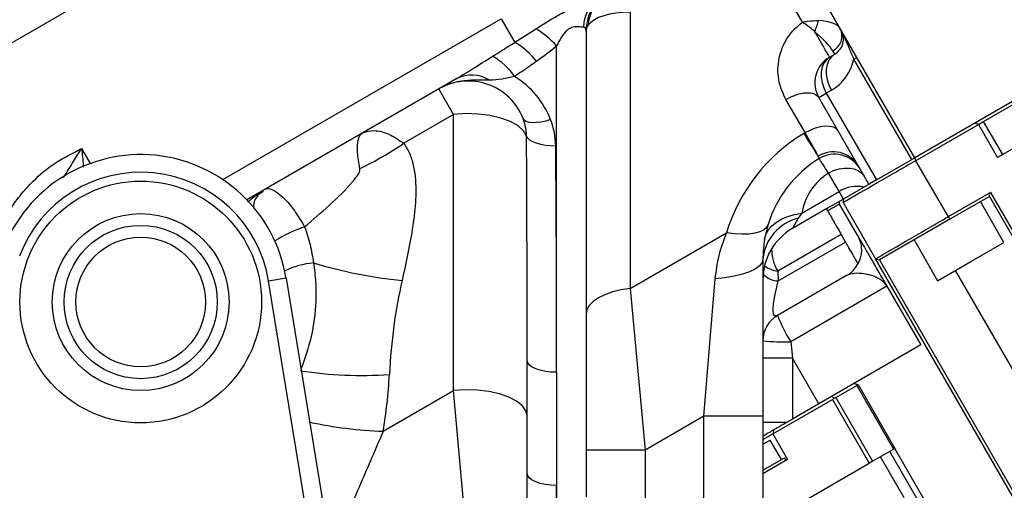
# Model space of a CAD drawing. Header units: millimetres. Extents: x -7 to 844, y 0 to 594.
# Tile 32 of 137: x 354.72 to 367.57, y 266.61 to 272.74. Entities that reach past the tile are written whole.
import ezdxf

# ---------------------------------------------------------------- set-up
doc = ezdxf.new("R2010")
doc.units = ezdxf.units.MM
doc.styles.add('SLDTEXTSTYLE2', font='HYSWLONGFANGSONG.TTF', dxfattribs={"bigfont": 'bigfont'})
doc.styles.add('SLDTEXTSTYLE3', font='HYSWLONGFANGSONG.TTF')
doc.dimstyles.new('SLDDIMSTYLE1', dxfattribs={"dimtxt": 9.875366, "dimasz": 4.884615, "dimexe": 0, "dimexo": 0.0625, "dimgap": 2.468842, "dimtad": 2, "dimlfac": 13, "dimrnd": 1e-09, "dimzin": 12, "dimdsep": 46, "dimtxsty": 'SLDTEXTSTYLE3', "dimsah": 1, "dimcen": 0.09, "dimadec": 0, "dimazin": 3, "dimtfac": 1, "dimtdec": 3, "dimtofl": 0, "dimtmove": 0, "dimatfit": 3, "dimfxl": 1, "dimfrac": 2, "dimtolj": 1, "dimtzin": 12, "dimarcsym": 0})
doc.dimstyles.new('SLDDIMSTYLE13', dxfattribs={"dimtxt": 9.875366, "dimasz": 4.884615, "dimexe": 0, "dimexo": 0.0625, "dimgap": 2.468842, "dimtad": 0, "dimtih": 1, "dimtoh": 1, "dimlfac": 5, "dimrnd": 1e-09, "dimzin": 12, "dimdsep": 46, "dimtxsty": 'SLDTEXTSTYLE3', "dimblk1": 'NONE', "dimblk2": 'NONE', "dimsah": 1, "dimcen": 0, "dimadec": 0, "dimazin": 3, "dimtfac": 1, "dimtdec": 3, "dimtofl": 0, "dimtmove": 0, "dimatfit": 3, "dimldrblk": 'NONE', "dimfxl": 1, "dimfrac": 2, "dimtolj": 1, "dimtzin": 12, "dimarcsym": 0})
doc.dimstyles.new('SLDDIMSTYLE14', dxfattribs={"dimtxt": 9.875366, "dimasz": 4.884615, "dimexe": 0, "dimexo": 0.0625, "dimgap": 2.468842, "dimtad": 0, "dimtih": 1, "dimtoh": 1, "dimlfac": 5, "dimrnd": 1e-09, "dimzin": 12, "dimdsep": 46, "dimtxsty": 'SLDTEXTSTYLE3', "dimblk1": 'NONE', "dimblk2": 'NONE', "dimsah": 1, "dimcen": 0, "dimadec": 0, "dimazin": 3, "dimtfac": 1, "dimtdec": 3, "dimtmove": 0, "dimatfit": 3, "dimldrblk": 'NONE', "dimfxl": 1, "dimfrac": 2, "dimtolj": 1, "dimtzin": 12, "dimarcsym": 0})
doc.dimstyles.new('SLDDIMSTYLE15', dxfattribs={"dimtxt": 9.875366, "dimasz": 4.884615, "dimexe": 0, "dimexo": 0.0625, "dimgap": 2.468842, "dimtad": 0, "dimtih": 1, "dimtoh": 1, "dimlfac": 5, "dimrnd": 1e-09, "dimzin": 12, "dimdsep": 46, "dimtxsty": 'SLDTEXTSTYLE3', "dimblk1": 'NONE', "dimblk2": 'NONE', "dimsah": 1, "dimcen": 0, "dimadec": 0, "dimazin": 3, "dimtfac": 1, "dimtdec": 3, "dimtmove": 0, "dimatfit": 3, "dimldrblk": 'NONE', "dimfxl": 1, "dimfrac": 2, "dimtolj": 1, "dimtzin": 12, "dimarcsym": 0})
doc.dimstyles.new('SLDDIMSTYLE2', dxfattribs={"dimtxt": 8.4646, "dimasz": 4.884615, "dimexe": 0, "dimexo": 0.0625, "dimgap": 2.11615, "dimtad": 2, "dimlfac": 13, "dimrnd": 1e-09, "dimzin": 12, "dimdsep": 46, "dimtxsty": 'SLDTEXTSTYLE3', "dimsah": 1, "dimcen": 0.09, "dimadec": 0, "dimazin": 3, "dimtfac": 1, "dimtdec": 3, "dimtofl": 0, "dimtmove": 0, "dimatfit": 3, "dimfxl": 1, "dimfrac": 2, "dimtolj": 1, "dimtzin": 12, "dimarcsym": 0})
doc.dimstyles.new('SLDDIMSTYLE8', dxfattribs={"dimtxt": 9.875366, "dimasz": 4.884615, "dimexe": 0, "dimexo": 0.0625, "dimgap": 2.468842, "dimtad": 0, "dimtih": 1, "dimtoh": 1, "dimlfac": 3, "dimrnd": 1e-09, "dimzin": 12, "dimdsep": 46, "dimtxsty": 'SLDTEXTSTYLE3', "dimblk1": 'NONE', "dimblk2": 'NONE', "dimsah": 1, "dimcen": 0, "dimadec": 0, "dimazin": 3, "dimtol": 1, "dimtp": 0.015, "dimtfac": 1, "dimtdec": 3, "dimtmove": 0, "dimatfit": 3, "dimldrblk": 'NONE', "dimfxl": 1, "dimfrac": 2, "dimtolj": 1, "dimtzin": 12, "dimarcsym": 0})

# ---------------------------------------------------------------- blocks, each defined once
blk = doc.blocks.new('_D_2')
at = {"color": 7, "linetype": 'Continuous', "lineweight": 18}
for p, q in [((446.215, 288.028), (446.215, 84.223)), ((304.139, 165.644), (304.139, 84.223)), ((446.215, 85.223), (304.139, 85.223))]:
    blk.add_line(p, q, dxfattribs=at)
for points in [[(304.139, 85.223), (309.023, 84.472), (309.023, 85.975)], [(446.215, 85.223), (441.331, 85.975), (441.331, 84.472)]]:
    blk.add_solid(points, dxfattribs=at)
at = {"color": 7, "linetype": 'Continuous', "lineweight": 18, "insert": (366.534, 97.16), "char_height": 9.2604, "attachment_point": 1, "style": 'SLDTEXTSTYLE3'}
blk.add_mtext('1847', dxfattribs=at)
blk = doc.blocks.new('_D_7')
at = {"color": 7, "linetype": 'Continuous', "lineweight": 18}
for p, q in [((446.215, 288.028), (425.561, 288.028)), ((426.561, 288.028), (426.561, 158.336)), ((330.94, 158.336), (427.561, 158.336))]:
    blk.add_line(p, q, dxfattribs=at)
for points in [[(426.561, 288.028), (425.81, 283.144), (427.312, 283.144)], [(426.561, 158.336), (427.312, 163.221), (425.81, 163.221)]]:
    blk.add_solid(points, dxfattribs=at)
at = {"color": 7, "linetype": 'Continuous', "lineweight": 18, "insert": (416.329, 215.774), "char_height": 7.9375, "attachment_point": 1, "rotation": 90, "style": 'SLDTEXTSTYLE3'}
blk.add_mtext('1686', dxfattribs=at)
blk = doc.blocks.new('_D_13')
at = {"color": 7, "linetype": 'Continuous', "lineweight": 18}
for p, q in [((285.87, 295.567), (409.462, 295.567)), ((408.462, 295.567), (408.462, 210.182)), ((283.979, 210.182), (409.462, 210.182))]:
    blk.add_line(p, q, dxfattribs=at)
for points in [[(408.462, 295.567), (407.71, 290.682), (409.213, 290.682)], [(408.462, 210.182), (409.213, 215.067), (407.71, 215.067)]]:
    blk.add_solid(points, dxfattribs=at)
at = {"color": 7, "linetype": 'Continuous', "lineweight": 18, "insert": (398.23, 245.466), "char_height": 7.9375, "attachment_point": 1, "rotation": 90, "style": 'SLDTEXTSTYLE3'}
blk.add_mtext('1110', dxfattribs=at)
blk = doc.blocks.new('_D_28')
at = {"color": 7, "linetype": 'Continuous', "lineweight": 18}
blk.add_line((754.604, 285.289), (748.254, 285.289), dxfattribs=at)
at = {"color": 7, "linetype": 'Continuous', "lineweight": 18, "char_height": 9.2604, "attachment_point": 1}
for s, insert, style in [('10H7深15', (669.173, 320.457), 'SLDTEXTSTYLE2'), ('%%c', (657.557, 320.457), 'SLDTEXTSTYLE3'), ('Depth 15', (665.328, 308.23), 'SLDTEXTSTYLE3')]:
    blk.add_mtext(s, dxfattribs=dict(at, insert=insert, style=style))
blk = doc.blocks.new('_None')
blk = doc.blocks.new('_D_45')
at = {"color": 7, "linetype": 'Continuous', "lineweight": 18}
blk.add_line((521.285, 333.673), (471.743, 333.673), dxfattribs=at)
at = {"color": 7, "linetype": 'Continuous', "lineweight": 18, "char_height": 9.2604, "attachment_point": 1}
for s, insert, style in [('H8通', (502.411, 345.611), 'SLDTEXTSTYLE2'), ('%%c', (482.152, 345.611), 'SLDTEXTSTYLE3'), ('2-', (471.743, 345.611), 'SLDTEXTSTYLE3'), ('30', (493.768, 345.611), 'SLDTEXTSTYLE3')]:
    blk.add_mtext(s, dxfattribs=dict(at, insert=insert, style=style))
blk = doc.blocks.new('_D_46')
at = {"color": 7, "linetype": 'Continuous', "lineweight": 18}
blk.add_line((688.896, 334.435), (722.792, 334.435), dxfattribs=at)
at = {"color": 7, "linetype": 'Continuous', "lineweight": 18, "attachment_point": 1}
for s, insert, char_height, style in [('通', (714.149, 346.373), 9.26, 'SLDTEXTSTYLE2'), ('M20', (700.893, 346.373), 9.2604, 'SLDTEXTSTYLE3'), ('8-', (690.483, 346.373), 9.2604, 'SLDTEXTSTYLE3')]:
    blk.add_mtext(s, dxfattribs=dict(at, insert=insert, char_height=char_height, style=style))
blk = doc.blocks.new('_D_55')
at = {"color": 7, "linetype": 'Continuous', "lineweight": 18}
blk.add_line((512.91, 531.632), (472.011, 531.632), dxfattribs=at)
at = {"color": 7, "linetype": 'Continuous', "lineweight": 18, "attachment_point": 1}
for s, insert, char_height, style in [('通', (502.68, 543.569), 9.26, 'SLDTEXTSTYLE2'), ('%%c', (482.421, 543.569), 9.2604, 'SLDTEXTSTYLE3'), ('8-', (472.011, 543.569), 9.2604, 'SLDTEXTSTYLE3'), ('22', (494.037, 543.569), 9.2604, 'SLDTEXTSTYLE3')]:
    blk.add_mtext(s, dxfattribs=dict(at, insert=insert, char_height=char_height, style=style))

msp = doc.modelspace()

# ---------------------------------------------------------------- linework, layer by layer
at = {"color": 7, "linetype": 'Continuous', "lineweight": 25}
for p, q in [((366.403366, 270.94334), (362.614908, 277.505141)), ((373.486302, 275.032676), (366.403366, 270.94334)), ((364.937595, 272.712898), (364.320283, 273.782115)), ((355.717457, 273.078781), (354.381675, 272.307566)), ((361.004504, 272.75598), (361.181932, 272.448666)), ((362.689169, 272.840391), (362.689169, 269.238157)), ((362.112246, 272.596127), (362.112246, 266.52214)), ((361.72763, 268.14501), (361.72763, 272.401893)), ((365.290746, 272.255069), (365.357363, 272.29353)), ((365.357363, 272.29353), (365.331599, 272.338156)), ((365.608498, 272.229971), (365.647521, 272.252501)), ((366.364342, 270.92081), (365.608498, 272.229971)), ((360.423912, 271.97666), (357.684035, 270.394791)), ((360.381476, 271.508044), (360.189169, 271.841131)), ((365.149967, 271.729674), (365.247526, 271.786)), ((365.803809, 270.597186), (365.149967, 271.729674)), ((365.314143, 271.824462), (365.247526, 271.786)), ((365.247526, 271.786), (365.901368, 270.653512)), ((367.300613, 271.416955), (367.966786, 271.80157)), ((364.970733, 271.270886), (364.720727, 271.70391)), ((360.381476, 271.508044), (359.731504, 271.132782)), ((360.381476, 267.90581), (360.381476, 271.508044)), ((366.41421, 270.905184), (367.233995, 271.378493)), ((367.233995, 271.378493), (367.181456, 271.392571)), ((367.233995, 271.378493), (367.300613, 271.416955)), ((367.233995, 271.378493), (367.483995, 270.94548)), ((367.550613, 270.983942), (367.300613, 271.416955)), ((368.283404, 271.407019), (367.483995, 270.94548)), ((365.154389, 270.932551), (365.141258, 270.962236)), ((365.901368, 270.653512), (366.364342, 270.92081)), ((366.403366, 270.94334), (366.364342, 270.92081)), ((366.414207, 270.905188), (366.406469, 270.945133)), ((366.414208, 270.905187), (366.837279, 270.172395)), ((365.414401, 270.502431), (365.275835, 270.742434)), ((365.482712, 270.411801), (365.820746, 270.606964)), ((365.901368, 270.653512), (365.820746, 270.606964)), ((364.928233, 270.221741), (365.414401, 270.502431)), ((365.470723, 270.404879), (365.414401, 270.502431)), ((367.390603, 270.491856), (366.837279, 270.172395)), ((367.376525, 270.439317), (366.868002, 270.14572)), ((367.376525, 270.439317), (372.018833, 262.398604)), ((367.390603, 270.491856), (372.052141, 262.417835)), ((365.470723, 270.404879), (365.256215, 270.281032)), ((365.654109, 269.933398), (365.41949, 270.33977)), ((365.468636, 270.359262), (365.482714, 270.411802)), ((365.468636, 270.359262), (365.891708, 269.626467)), ((367.566622, 269.838484), (367.258929, 270.371423)), ((365.255921, 270.280854), (364.804553, 270.020257)), ((364.928233, 270.221741), (364.881576, 270.153664)), ((364.881576, 270.153664), (364.804553, 270.020257)), ((366.868001, 270.14572), (365.94424, 269.612387)), ((366.837279, 270.172395), (366.868002, 270.145721)), ((362.689169, 269.238157), (363.943862, 269.962554)), ((365.441865, 269.944093), (364.613865, 269.466047)), ((365.441865, 269.944093), (365.499557, 269.844167)), ((364.621168, 269.337029), (365.499557, 269.844167)), ((366.392904, 269.871423), (366.700596, 269.338484)), ((367.135826, 269.589764), (367.566622, 269.838484)), ((364.419938, 269.620898), (364.419938, 267.572723)), ((365.891708, 269.626466), (365.944246, 269.612384)), ((370.553251, 261.55245), (365.891713, 269.626472)), ((365.944252, 269.612394), (370.58656, 261.571681)), ((366.700596, 269.338484), (367.135826, 269.589764)), ((365.51333, 269.408003), (364.612246, 268.887762)), ((364.613865, 269.466047), (364.621168, 269.337029)), ((358.195994, 269.37152), (357.96824, 269.334336)), ((358.684655, 264.946297), (357.96824, 269.334336)), ((358.195994, 269.37152), (358.926576, 264.896707)), ((363.650707, 267.572723), (363.798521, 269.364876)), ((362.689169, 269.238157), (362.881476, 267.128608)), ((366.038725, 269.267224), (364.784918, 268.543339)), ((366.038725, 269.267224), (366.481032, 268.501125)), ((364.784918, 268.543339), (364.804553, 268.327949)), ((366.481032, 268.501125), (365.148686, 267.731894)), ((361.343015, 266.822976), (361.343015, 268.298834)), ((364.804553, 268.327949), (364.419938, 268.327949)), ((364.804553, 268.327949), (364.804553, 267.533209)), ((365.148686, 267.731894), (364.804553, 268.327949)), ((361.72763, 268.14501), (361.72763, 266.669151)), ((359.463075, 267.375571), (360.381476, 267.90581)), ((360.573784, 265.796261), (360.381476, 267.90581)), ((365.372057, 267.816446), (365.645352, 267.974233)), ((365.645352, 267.974233), (366.126122, 267.141517)), ((365.662883, 267.984355), (366.143652, 267.151638)), ((364.550374, 267.342047), (365.327019, 267.790444)), ((365.327019, 267.790444), (365.807789, 266.957727)), ((365.372057, 267.816446), (365.852826, 266.98373)), ((365.148686, 267.731894), (364.804553, 267.533209)), ((363.650707, 267.572723), (362.881476, 267.128608)), ((364.419938, 267.572723), (363.650707, 267.572723)), ((363.650707, 263.478886), (363.650707, 267.572723)), ((364.419938, 267.572723), (364.419938, 263.478886)), ((364.72763, 267.488798), (364.419938, 267.488798)), ((364.804553, 267.533209), (364.72763, 267.488798)), ((364.564452, 267.394586), (364.550374, 267.342047)), ((364.419938, 267.26674), (364.550374, 267.342047)), ((364.419938, 267.20634), (364.515906, 267.261747)), ((364.662829, 267.007269), (364.515906, 267.261747)), ((364.550374, 267.342047), (364.742681, 267.00896)), ((362.881476, 267.128608), (362.112246, 267.128608)), ((362.881476, 267.128608), (362.881476, 264.087873)), ((365.852826, 266.98373), (366.126122, 267.141517)), ((373.134727, 254.888895), (366.077035, 267.113176)), ((366.143652, 267.151638), (366.126122, 267.141517)), ((373.201345, 254.927356), (366.143652, 267.151638)), ((364.419938, 266.867036), (364.703465, 267.030731)), ((364.742681, 267.00896), (364.419938, 266.822624)), ((364.722696, 266.997422), (364.703465, 267.030731)), ((365.852826, 266.98373), (365.807789, 266.957727)), ((366.262085, 266.50943), (365.954393, 267.042369)), ((364.94454, 266.45933), (365.807789, 266.957727)), ((361.72763, 266.368315), (361.72763, 266.669151))]:
    msp.add_line(p, q, dxfattribs=at)
at = {"color": 8, "linetype": 'Continuous', "lineweight": 25}
for p, q in [((357.370525, 270.657901), (361.004504, 272.75598)), ((355.525923, 271.062878), (355.638404, 270.868056)), ((366.931442, 269.471763), (371.650672, 261.297815))]:
    msp.add_line(p, q, dxfattribs=at)
at = {"color": 7, "linetype": 'Continuous', "lineweight": 25, "flags": 128}
for points in [[(365.290746, 272.255069), (365.248492, 272.22214), (365.215252, 272.177676), (365.192304, 272.123386), (365.180528, 272.061356), (365.180379, 271.99397), (365.191862, 271.923818), (365.214534, 271.853595), (365.247526, 271.786)], [(365.357363, 272.29353), (365.315109, 272.260601), (365.281869, 272.216138), (365.258921, 272.161848), (365.247146, 272.099818), (365.246996, 272.032432), (365.258479, 271.962279), (365.281152, 271.892056), (365.314143, 271.824462)], [(361.33482, 271.225039), (361.294844, 271.294781), (361.223284, 271.359275), (361.123276, 271.415696), (360.999199, 271.461571), (360.856488, 271.494893), (360.701394, 271.514201), (360.540711, 271.518649), (360.381476, 271.508044)], [(361.648696, 271.440567), (361.584533, 271.421969), (361.5224, 271.408826), (361.464263, 271.401554), (361.411962, 271.400384), (361.367151, 271.405352), (361.331247, 271.416302), (361.305389, 271.432886), (361.290392, 271.45458)], [(364.970733, 271.270886), (365.037563, 271.305204), (365.105519, 271.331802), (365.171991, 271.349659), (365.234424, 271.358089), (365.290418, 271.356767), (365.337822, 271.345745), (365.374815, 271.325446), (365.399974, 271.296651)], [(361.715337, 271.096255), (361.647196, 271.098209), (361.581211, 271.104968), (361.51947, 271.116319), (361.463926, 271.131902), (361.416337, 271.151224), (361.378208, 271.173674), (361.350746, 271.198541), (361.33482, 271.225039)], [(365.275835, 270.742434), (365.34343, 270.775425), (365.413653, 270.798098), (365.483805, 270.80958), (365.551191, 270.809431), (365.613221, 270.797656), (365.667511, 270.774707), (365.711975, 270.741467), (365.744904, 270.699213)], [(364.441994, 269.880473), (364.460043, 269.942723), (364.492114, 270.001335), (364.537599, 270.055199), (364.595638, 270.103293), (364.665131, 270.144707), (364.74476, 270.178657), (364.833018, 270.204498), (364.928233, 270.221741)], [(365.255921, 270.280854), (365.255921, 270.280854)], [(364.487169, 270.070727), (364.466681, 270.033082), (364.430227, 270.001299), (364.378622, 269.976086), (364.313018, 269.958008), (364.23488, 269.947467), (364.145951, 269.944699), (364.048218, 269.949766), (363.943862, 269.962554)], [(364.419938, 269.620898), (364.408564, 269.576201), (364.374778, 269.532826), (364.319579, 269.492055), (364.244601, 269.455094), (364.152059, 269.423037), (364.044691, 269.396831), (363.925672, 269.377251), (363.798521, 269.364876)], [(362.689169, 269.238157), (362.56961, 269.21954), (362.458499, 269.192405), (362.358844, 269.157487), (362.273346, 269.115733), (362.204319, 269.068272), (362.153634, 269.016391), (362.122663, 268.961495), (362.112246, 268.90507)], [(361.72763, 268.14501), (361.652595, 268.147965), (361.580444, 268.156719), (361.513949, 268.170934), (361.455666, 268.190064), (361.407834, 268.213374), (361.372292, 268.239968), (361.350405, 268.268825), (361.343015, 268.298834)], [(361.343015, 267.572723), (361.32728, 267.641947), (361.28072, 267.708339), (361.205239, 267.769182), (361.103926, 267.821989), (360.980924, 267.864598), (360.841266, 267.895266), (360.690665, 267.91274), (360.535283, 267.916303), (360.381476, 267.90581)], [(361.72763, 266.669151), (361.652595, 266.672107), (361.580444, 266.680861), (361.513949, 266.695075), (361.455666, 266.714206), (361.407834, 266.737516), (361.372292, 266.76411), (361.350405, 266.792966), (361.343015, 266.822976)]]:
    msp.add_lwpolyline(points, dxfattribs=at)
at = {"color": 7, "linetype": 'Continuous', "lineweight": 25}
for radius in [1.576923, 1.153846, 1, 0.846154]:
    msp.add_circle((356.298046, 269.061651), radius, dxfattribs=at)
at = {"color": 7, "linetype": 'Continuous', "lineweight": 18}
for centre, radius, start, end in [((280.677657, 210.182292), 183.538462, 30, 171.45435339), ((354.464036, 253.210041), 98.135872, 20.78106045, 194.20803626), ((354.530466, 252.939317), 30.221041, 291.4062139, 41.7783192)]:
    msp.add_arc(centre, radius, start, end, dxfattribs=at)
at = {"color": 7, "linetype": 'Continuous', "lineweight": 25}
for centre, radius, start, end in [((362.603223, 272.628423), 0.525318, 121.156037, 178.0541572), ((362.72763, 272.596127), 0.615385, 120, 180), ((362.719246, 272.63168), 0.580417, 120.3984202, 175.9159105), ((360.898931, 271.673036), 1.103619, 41.3322623, 59.6575433), ((365.235837, 272.532867), 0.216986, 296.188739, 25.5980503), ((365.241979, 272.493382), 0.230769, 300, 30), ((360.686985, 271.589654), 0.9914, 38.2248963, 60.0502145), ((360.443434, 271.494202), 0.894813, 34.6798243, 59.8896455), ((365.483054, 271.921982), 0.384615, 120, 210), ((365.006451, 272.3574), 0.615385, 300, 348.0491399), ((360.617856, 271.594629), 0.428441, 57.271145, 116.9153332), ((360.573784, 271.021132), 1.153846, 21.3159112, 58.3477411), ((360.573784, 271.174957), 0.769231, 21.3159112, 120), ((360.689016, 271.219114), 0.64583, 0.5256295, 21.382613), ((360.746632, 271.087368), 0.968746, 0.5256295, 21.382613), ((366.150707, 269.287812), 2.307692, 121.2487052, 162.9989904), ((365.472337, 270.405789), 1, 120.1061427, 121.2487052), ((376.298364, 278.185807), 13.291389, 211.4007761, 212.9206874), ((357.242964, 274.783173), 4.417939, 295.717006, 304.282994), ((356.298046, 269.061651), 1.923077, 9.2726018, 159.2726018), ((365.342002, 270.642949), 0.37715, 31.2779505, 122.1586808), ((365.355392, 270.604638), 0.384615, 30, 121.5072514), ((365.958399, 269.620898), 1.538462, 121.5072514, 162.9989904), ((356.298046, 269.061651), 1.692308, 9.2726018, 159.2726018), ((365.686435, 270.091954), 0.769231, 122.2612033, 170.2863863), ((365.651059, 270.120136), 0.449618, 78.503548, 121.7594428), ((365.02001, 269.567325), 0.602459, 103.2842337, 174.898319), ((365.189169, 269.354083), 0.769231, 120.0758807, 180), ((360.24266, 275.104358), 5.78432, 253.0299753, 264.726896), ((365.321023, 269.74109), 0.384615, 300, 332.4117544), ((364.804553, 268.554675), 0.384615, 120, 180), ((366.164344, 269.450394), 1.650929, 199.9254601, 213.3273107), ((364.696806, 271.587566), 3.045502, 264.784013, 271.6579097), ((359.17914, 273.311078), 5.207479, 261.2057221, 274.0139247)]:
    msp.add_arc(centre, radius, start, end, dxfattribs=at)
at = {"color": 8, "linetype": 'Continuous', "lineweight": 25}
for centre, radius, start, end in [((357.886825, 270.524073), 0.020854, 259.378761, 299.8379354), ((359.036951, 268.278599), 1.862804, 108.7462914, 122.041878), ((365.064083, 269.745232), 0.529755, 178.6255675, 211.8035018), ((358.661217, 268.451438), 1.125545, 95.4465995, 115.439305), ((364.652568, 269.815495), 0.351584, 233.0803391, 263.6800529), ((364.625663, 269.609661), 0.272669, 222.1109671, 269.0553884), ((359.664879, 272.907709), 5.535817, 257.8771274, 267.9108628)]:
    msp.add_arc(centre, radius, start, end, dxfattribs=at)
at = {"color": 7, "linetype": 'Continuous', "lineweight": 25}
for centre, major_axis, ratio, start_param, end_param in [((362.881476, 272.507304), (0.768128, -0.099503), 0.413835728, 1.877033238, 2.924230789), ((358.089626, 271.073074), (4.311595, 2.331454), 0.073372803, 5.471711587, 5.567817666), ((361.72763, 272.018777), (0.367769, 0.624105), 0.180389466, 5.986122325, 6.410000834), ((362.881476, 272.68495), (0.768398, 0.101527), 0.352394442, 2.824146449, 3.09506497), ((365.031821, 272.549694), (0.41066, 0.044181), 0.433570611, 0.18946502, 1.236654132), ((365.031821, 272.549694), (0.311314, -0.263475), 0.177868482, 0.459797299, 1.506987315), ((358.089626, 271.319194), (4.426207, 2.131971), 0.189891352, 5.483879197, 5.579985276), ((360.573784, 268.298834), (0, 20.10004), 0.038270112, 4.71238898, 4.858490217), ((360.573784, 268.14501), (0, 20.272045), 0.056918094, 4.71238898, 4.858490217), ((366.127777, 263.882212), (-4.663214, 8.076923), 0.577350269, 0.552488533, 0.728530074), ((353.900127, 271.745652), (-3.99704, 6.923077), 0.577350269, 3.748585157, 3.870122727)]:
    msp.add_ellipse(centre, major_axis=major_axis, ratio=ratio, start_param=start_param, end_param=end_param, dxfattribs=at)
for points, knots in [([(361.456443, 272.625483), (361.511666, 272.661135), (361.623629, 272.733419), (361.79589, 272.831288), (361.977888, 272.91947), (362.165426, 272.995281), (362.276132, 273.050423), (362.331438, 273.077971)], [0, 0, 0, 0, 0.193062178, 0.391428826, 0.577869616, 0.789112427, 1, 1, 1, 1]), ([(362.078207, 272.646261), (362.057531, 272.647959), (362.026647, 272.650495), (361.968342, 272.653451), (361.925938, 272.645114), (361.889508, 272.628005), (361.837951, 272.58668), (361.781704, 272.508877), (361.746806, 272.439833), (361.72763, 272.401893)], [0, 0, 0, 0, 0.236756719, 0.353646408, 0.421835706, 0.502650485, 0.568881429, 0.763104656, 1, 1, 1, 1]), ([(364.720727, 271.70391), (364.686707, 271.777514), (364.614986, 271.932686), (364.611108, 272.163892), (364.660882, 272.359825), (364.736292, 272.510459), (364.833196, 272.630856), (364.909201, 272.690603), (364.937583, 272.712914)], [0, 0, 0, 0, 0.228155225, 0.480996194, 0.618493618, 0.762475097, 0.911300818, 1, 1, 1, 1]), ([(364.937595, 272.712898), (364.937951, 272.712979), (364.957178, 272.717357), (364.979498, 272.72154), (365.049437, 272.731794), (365.100288, 272.732098), (365.148405, 272.732386)], [0, 0, 0, 0, 0.0051984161, 0.2813070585, 0.3199593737, 1, 1, 1, 1]), ([(364.937595, 272.712898), (364.965317, 272.695345), (365.020469, 272.660424), (365.072542, 272.612158), (365.09844, 272.588153)], [0, 0, 0, 0, 0.502652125, 1, 1, 1, 1]), ([(365.09844, 272.588153), (365.10763, 272.614681), (365.12601, 272.667738), (365.14094, 272.710837), (365.148405, 272.732386)], [0, 0, 0, 0, 0.499999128, 1, 1, 1, 1]), ([(365.608498, 272.229971), (365.588499, 272.276434), (365.55168, 272.361975), (365.506735, 272.466361), (365.478565, 272.532026), (365.462525, 272.568159), (365.452937, 272.58817), (365.44663, 272.600229), (365.443552, 272.605778), (365.441994, 272.608484), (365.441831, 272.608767)], [0, 0, 0, 0, 0.343834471, 0.633022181, 0.795333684, 0.887513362, 0.948818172, 0.974786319, 0.997362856, 1, 1, 1, 1]), ([(360.892333, 272.26827), (360.95867, 272.309066), (361.055496, 272.368613), (361.151653, 272.429495), (361.181932, 272.448666)], [0, 0, 0, 0, 0.685109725, 1, 1, 1, 1]), ([(360.423912, 271.97666), (360.491167, 272.017757), (360.642299, 272.110109), (360.803094, 272.211821), (360.892333, 272.26827)], [0, 0, 0, 0, 0.44501226, 1, 1, 1, 1]), ([(361.465817, 272.203083), (361.435981, 272.181468), (361.34183, 272.11326), (361.245252, 272.047953), (361.179279, 272.003342)], [0, 0, 0, 0, 0.316902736, 1, 1, 1, 1]), ([(361.179279, 272.003342), (361.124378, 271.989924), (361.01261, 271.962607), (360.904502, 271.957599), (360.849498, 271.95505)], [0, 0, 0, 0, 0.491208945, 1, 1, 1, 1]), ([(360.849498, 271.95505), (360.836835, 271.955289), (360.769871, 271.956553), (360.648523, 271.959421), (360.461733, 271.946357), (360.305978, 271.902231), (360.213885, 271.855379), (360.189622, 271.841392), (360.189169, 271.841131)], [0, 0, 0, 0, 0.055604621, 0.294031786, 0.533590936, 0.872311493, 0.997616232, 1, 1, 1, 1]), ([(359.160025, 270.802839), (359.147105, 270.877641), (359.120848, 271.029665), (359.133426, 271.184867), (359.161491, 271.245809), (359.182953, 271.260185), (359.184939, 271.261338), (359.18505, 271.261402)], [0, 0, 0, 0, 0.316467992, 0.643176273, 0.967861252, 0.998210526, 1, 1, 1, 1]), ([(359.18505, 271.261402), (359.185285, 271.261538), (359.189087, 271.263727), (359.236174, 271.289138), (359.344134, 271.308548), (359.532065, 271.267908), (359.665906, 271.177227), (359.731504, 271.132782)], [0, 0, 0, 0, 0.001849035, 0.029899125, 0.363638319, 0.688105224, 1, 1, 1, 1]), ([(365.141258, 270.962236), (365.128473, 270.989153), (365.102655, 271.043514), (365.032799, 271.162823), (364.984772, 271.246444), (364.970733, 271.270886)], [0, 0, 0, 0, 0.409724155, 0.827459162, 1, 1, 1, 1]), ([(359.731504, 271.132782), (359.747818, 271.107948), (359.794042, 271.037579), (359.845007, 270.905556), (359.888937, 270.686157), (359.892973, 270.399485), (359.839699, 269.932425), (359.762833, 269.581122), (359.711063, 269.344518)], [0, 0, 0, 0, 0.050427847, 0.142887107, 0.237923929, 0.425017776, 0.612746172, 1, 1, 1, 1]), ([(354.369512, 269.79759), (354.398289, 269.874803), (354.455843, 270.029234), (354.575011, 270.246029), (354.718519, 270.451482), (354.914062, 270.667524), (355.172237, 270.886252), (355.407172, 271.003575), (355.525923, 271.062878)], [0, 0, 0, 0, 0.14247017, 0.284946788, 0.431792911, 0.578622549, 0.787009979, 1, 1, 1, 1]), ([(365.275835, 270.742434), (365.270517, 270.750865), (365.233291, 270.809889), (365.190653, 270.877863), (365.160045, 270.925673), (365.156299, 270.930229), (365.154389, 270.932551)], [0, 0, 0, 0, 0.071384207, 0.499707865, 0.745004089, 1, 1, 1, 1]), ([(358.438286, 270.042584), (358.545103, 270.134606), (358.758578, 270.318514), (358.992264, 270.540488), (359.117808, 270.696861), (359.160548, 270.757107), (359.160126, 270.794006), (359.160025, 270.802839)], [0, 0, 0, 0, 0.400423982, 0.800248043, 0.888096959, 0.973212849, 1, 1, 1, 1]), ([(357.822848, 270.448361), (357.823761, 270.449627), (357.826454, 270.45336), (357.838216, 270.464567), (357.862273, 270.483004), (357.883441, 270.497649), (357.895914, 270.5051), (357.897274, 270.505912)], [0, 0, 0, 0, 0.16584473, 0.489198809, 0.749021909, 0.972624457, 1, 1, 1, 1]), ([(367.390603, 270.491856), (367.388484, 270.490462), (367.384148, 270.48761), (367.378967, 270.481882), (367.37497, 270.475342), (367.371419, 270.465647), (367.37064, 270.452682), (367.374507, 270.4439), (367.376525, 270.439317)], [0, 0, 0, 0, 0.1034206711, 0.21166044, 0.3251237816, 0.4488709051, 0.7123709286, 1, 1, 1, 1]), ([(365.430752, 270.381802), (365.427893, 270.379765), (365.422179, 270.375693), (365.417286, 270.367113), (365.415336, 270.35887), (365.415295, 270.352124), (365.416581, 270.345603), (365.418537, 270.341682), (365.41949, 270.33977)], [0, 0, 0, 0, 0.249518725, 0.498740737, 0.637756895, 0.766083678, 0.885930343, 1, 1, 1, 1]), ([(365.253399, 270.270525), (365.253156, 270.271024), (365.251936, 270.273523), (365.252592, 270.277996), (365.254902, 270.279979), (365.255921, 270.280854)], [0, 0, 0, 0, 0.122469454, 0.61269571, 1, 1, 1, 1]), ([(365.253399, 270.270525), (365.258282, 270.262068), (365.268149, 270.244978), (365.301168, 270.187787), (365.339632, 270.121165), (365.381223, 270.049128), (365.409029, 270.000965), (365.430894, 269.963095), (365.440496, 269.946463), (365.441865, 269.944093)], [0, 0, 0, 0, 0.235649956, 0.4762217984, 0.7461680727, 0.8373316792, 0.9291720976, 0.9899054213, 1, 1, 1, 1]), ([(365.255921, 270.280854), (365.255924, 270.280856), (365.255929, 270.280859), (365.255962, 270.28088), (365.255999, 270.280903), (365.256034, 270.280925), (365.256066, 270.280944), (365.256094, 270.280961), (365.25612, 270.280977), (365.256145, 270.280992), (365.256169, 270.281006), (365.256189, 270.281018), (365.256204, 270.281026), (365.256212, 270.281031), (365.256215, 270.281032)], [0, 0, 0, 0, 0.321973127, 0.539486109, 0.686600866, 0.786302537, 0.85408645, 0.90039602, 0.932272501, 0.960931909, 0.978892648, 0.988289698, 0.996107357, 1, 1, 1, 1]), ([(365.264938, 270.250539), (365.263358, 270.254097), (365.260929, 270.25957), (365.26067, 270.267692), (365.261644, 270.273947), (365.263928, 270.27985), (365.268213, 270.286755), (365.273054, 270.29028), (365.2762, 270.292571)], [0, 0, 0, 0, 0.239456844, 0.36836066, 0.5, 0.63163934, 0.760543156, 1, 1, 1, 1]), ([(364.487169, 270.070727), (364.46784, 269.998244), (364.428858, 269.85206), (364.422928, 269.698379), (364.419938, 269.620898)], [0, 0, 0, 0, 0.495833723, 1, 1, 1, 1]), ([(358.438286, 270.042584), (358.463533, 269.965254), (358.514327, 269.809677), (358.540978, 269.651471), (358.554383, 269.571902)], [0, 0, 0, 0, 0.497051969, 1, 1, 1, 1]), ([(363.798521, 269.364876), (363.811215, 269.46631), (363.836876, 269.671362), (363.907948, 269.864804), (363.943862, 269.962554)], [0, 0, 0, 0, 0.494674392, 1, 1, 1, 1]), ([(365.654109, 269.933398), (365.670691, 269.897806), (365.701952, 269.830707), (365.708728, 269.729631), (365.696478, 269.64844), (365.677434, 269.59429), (365.664019, 269.566942), (365.662539, 269.564159), (365.661907, 269.562969)], [0, 0, 0, 0, 0.2334531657, 0.4401242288, 0.5991963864, 0.7592811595, 0.8971331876, 1, 1, 1, 1]), ([(365.654109, 269.933398), (365.655654, 269.930722), (365.658746, 269.925367), (365.686373, 269.877515), (365.740715, 269.783392), (365.827553, 269.632985), (365.929104, 269.457093), (366.001978, 269.330871), (366.038526, 269.267568), (366.038725, 269.267224)], [0, 0, 0, 0, 0.111030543, 0.222170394, 0.413832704, 0.606017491, 0.80238965, 0.998926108, 1, 1, 1, 1]), ([(365.661907, 269.562969), (365.661833, 269.563096), (365.661462, 269.563739), (365.654972, 269.57498), (365.633957, 269.61138), (365.600104, 269.670015), (365.568476, 269.724796), (365.538686, 269.776393), (365.515891, 269.815876), (365.502877, 269.838417), (365.499557, 269.844167)], [0, 0, 0, 0, 0.068080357, 0.344630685, 0.620599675, 0.770155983, 0.868251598, 0.927569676, 0.981521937, 1, 1, 1, 1]), ([(366.038725, 269.267224), (366.038617, 269.267411), (366.038147, 269.268222), (366.036441, 269.271126), (366.030231, 269.281221), (366.006523, 269.314188), (365.952563, 269.360786), (365.855549, 269.4052), (365.739461, 269.43164), (365.613753, 269.442316), (365.546508, 269.41934), (365.51333, 269.408003)], [0, 0, 0, 0, 0.001340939, 0.005840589, 0.020974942, 0.075131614, 0.257530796, 0.441884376, 0.628920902, 0.816912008, 1, 1, 1, 1]), ([(364.612246, 268.887762), (364.597988, 268.881817), (364.576449, 268.872837), (364.559935, 268.898587), (364.553701, 268.933526), (364.553718, 268.973788), (364.55857, 269.035556), (364.571194, 269.122121), (364.594208, 269.233767), (364.612469, 269.303712), (364.621168, 269.337029)], [0, 0, 0, 0, 0.210820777, 0.318494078, 0.391592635, 0.490236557, 0.537078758, 0.68027973, 0.84770769, 1, 1, 1, 1]), ([(365.610344, 267.998433), (365.618816, 267.996162), (365.63396, 267.992105), (365.649106, 267.988046), (365.655778, 267.986259)], [0, 0, 0, 0, 0.559491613, 1, 1, 1, 1]), ([(365.645352, 267.974233), (365.64814, 267.976174), (365.653275, 267.97975), (365.654993, 267.984216), (365.655778, 267.986259)], [0, 0, 0, 0, 0.542840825, 1, 1, 1, 1]), ([(365.655778, 267.986259), (365.65785, 267.985703), (365.661929, 267.98461), (365.662569, 267.984439), (365.662883, 267.984355)], [0, 0, 0, 0, 0.508044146, 1, 1, 1, 1]), ([(365.348499, 267.808851), (365.343312, 267.813033), (365.334059, 267.820493), (365.324797, 267.827946), (365.320726, 267.831222)], [0, 0, 0, 0, 0.560523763, 1, 1, 1, 1]), ([(365.327019, 267.790444), (365.331053, 267.793039), (365.339253, 267.798313), (365.345384, 267.805301), (365.348499, 267.808851)], [0, 0, 0, 0, 0.491955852, 1, 1, 1, 1]), ([(365.348499, 267.808851), (365.353601, 267.809856), (365.362497, 267.811607), (365.369199, 267.814999), (365.372057, 267.816446)], [0, 0, 0, 0, 0.573471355, 1, 1, 1, 1]), ([(364.72763, 267.488798), (364.673231, 267.45739), (364.569403, 267.397445), (364.463073, 267.336056), (364.430418, 267.317202), (364.419938, 267.311151)], [0, 0, 0, 0, 0.427709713, 0.816333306, 1, 1, 1, 1]), ([(359.463075, 267.375571), (359.365621, 267.148706), (359.169948, 266.693199), (358.962736, 266.225108), (358.858726, 265.99015)], [0, 0, 0, 0, 0.498050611, 1, 1, 1, 1]), ([(361.313463, 265.796261), (361.32601, 266.041494), (361.343652, 266.386333), (361.343158, 266.725118), (361.343015, 266.822976)], [0, 0, 0, 0, 0.711150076, 1, 1, 1, 1]), ([(361.72763, 266.669151), (361.72797, 266.497939), (361.72865, 266.155141), (361.69843, 265.813462), (361.683303, 265.642436)], [0, 0, 0, 0, 0.499454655, 1, 1, 1, 1])]:
    msp.add_open_spline(points, degree=3, knots=knots, dxfattribs=at)
for points in [[(365.290746, 272.255069), (365.287856, 272.260076), (365.282074, 272.270089), (365.237604, 272.347114), (365.174038, 272.457213), (365.123639, 272.544506), (365.09844, 272.588153)], [(364.720727, 271.70391), (364.765819, 271.726606), (364.856003, 271.771998), (364.988338, 271.797051), (365.097148, 271.786472), (365.132361, 271.748607), (365.149967, 271.729674)], [(366.414208, 270.90519), (366.24218, 270.805869), (365.898123, 270.607228), (365.611798, 270.441918), (365.468635, 270.359263)], [(365.41949, 270.33977), (365.398194, 270.327475), (365.355601, 270.302884), (365.305642, 270.27404), (365.271479, 270.254316), (365.267118, 270.251798), (365.264938, 270.250539)], [(365.891708, 269.626467), (366.03487, 269.709122), (366.321195, 269.874432), (366.665251, 270.073073), (366.83728, 270.172393)]]:
    msp.add_open_spline(points, degree=3, dxfattribs=at)
at = {"color": 8, "linetype": 'Continuous', "lineweight": 25}
for points, knots in [([(355.289281, 270.687366), (355.334034, 270.757643), (355.39778, 270.857745), (355.474456, 270.979981), (355.508826, 271.035181), (355.525695, 271.062507), (355.525923, 271.062878)], [0, 0, 0, 0, 0.538831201, 0.767512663, 0.996847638, 1, 1, 1, 1]), ([(355.525923, 271.062878), (355.525984, 271.062383), (355.534725, 270.991437), (355.545219, 270.910714), (355.548234, 270.827831), (355.54857, 270.818589)], [0, 0, 0, 0, 0.006195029, 0.889191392, 1, 1, 1, 1]), ([(357.694776, 270.364259), (357.713616, 270.382708), (357.754288, 270.422536), (357.822009, 270.466097), (357.867141, 270.493839), (357.882981, 270.503575)], [0, 0, 0, 0, 0.3590047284, 0.7750241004, 1, 1, 1, 1]), ([(357.825961, 270.446215), (357.813246, 270.430207), (357.778591, 270.386575), (357.765896, 270.331909), (357.772716, 270.285289), (357.773038, 270.283094)], [0, 0, 0, 0, 0.35577737, 0.9696652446, 1, 1, 1, 1]), ([(357.92469, 270.533664), (357.930479, 270.536228), (357.95825, 270.548533), (358.032967, 270.528642), (358.161826, 270.428078), (358.306069, 270.263714), (358.394041, 270.116582), (358.438286, 270.042584)], [0, 0, 0, 0, 0.0629917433, 0.3022077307, 0.5358082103, 0.7665397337, 1, 1, 1, 1]), ([(358.554383, 269.571902), (358.564942, 269.488336), (358.586176, 269.320283), (358.585535, 268.996699), (358.539377, 268.607343), (358.439164, 268.325377), (358.389573, 268.185846)], [0, 0, 0, 0, 0.172252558, 0.346404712, 0.676570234, 1, 1, 1, 1])]:
    msp.add_open_spline(points, degree=3, knots=knots, dxfattribs=at)

# ---------------------------------------------------------------- dimensions: what is measured, and where the dimension line sits
at = {"color": 7, "linetype": 'Continuous', "lineweight": 18}
for p1, text, dimstyle, picture, middle in [((3.286, 2.923341), '8-<>通', 'SLDDIMSTYLE15', '_D_55', (491.667114, 539.014431)), ((4.915706, 3.435323), '2-<>H8通', 'SLDDIMSTYLE13', '_D_45', (495.719839, 341.056069))]:
    dim = msp.add_diameter_dim_2p(p1=p1, p2=(0, 0), text=text, dimstyle=dimstyle, dxfattribs=at)
    dim.commit()
    dim.dimension.update_dxf_attribs({"geometry": picture, "text_midpoint": middle, "dimtype": 163})
for p1, text, dimstyle, picture, middle in [((3.431977, 2.05165), '8-M20通', 'SLDDIMSTYLE14', '_D_46', (706.637658, 340.548883)), ((3.197717, 0.941065), '%%c10H7深15\\PDepth 15', 'SLDDIMSTYLE8', '_D_28', (680.650764, 308.580071))]:
    dim = msp.add_diameter_dim_2p(p1=p1, p2=(0, 0), text=text, dimstyle=dimstyle, override={"dimpost": '<>'}, dxfattribs=at)
    dim.commit()
    dim.dimension.update_dxf_attribs({"geometry": picture, "text_midpoint": middle, "dimtype": 163})
for base, p1, p2, picture, middle in [((408.461635, 210.182292), (285.869965, 295.566907), (283.979068, 210.182292), '_D_13', (408.461635, 252.874599)), ((426.560986, 158.336138), (446.215483, 288.028446), (330.940235, 158.336138), '_D_7', (426.560986, 223.182292))]:
    dim = msp.add_linear_dim(base=base, p1=p1, p2=p2, angle=90, dimstyle='SLDDIMSTYLE2', dxfattribs=at)
    dim.commit()
    dim.dimension.update_dxf_attribs({"geometry": picture, "text_midpoint": middle, "dimtype": 160})
dim = msp.add_linear_dim(base=(304.13856, 85.223083), p1=(446.215483, 288.028446), p2=(304.13856, 165.644156), dimstyle='SLDDIMSTYLE1', dxfattribs=at)
dim.commit()
dim.dimension.update_dxf_attribs({"geometry": '_D_2', "text_midpoint": (375.177022, 85.223083), "dimtype": 160})

doc.saveas('drawing.dxf')
